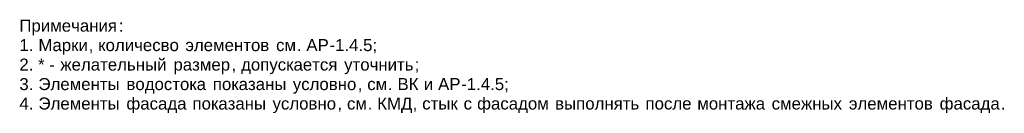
# Model space of a CAD drawing. Header units: millimetres. Extents: x 7829 to 9615, y 31216 to 33127.
# Tile 1 of 22: x 7829 to 9465, y 31216 to 31372. Entities that reach past the tile are written whole.
import ezdxf

# ---------------------------------------------------------------- set-up
doc = ezdxf.new("R2010")
doc.units = ezdxf.units.MM
doc.layers.add('Text Notes', color=7, linetype='Continuous', lineweight=9)
doc.styles.add('Arial_3', font='arial.ttf', dxfattribs={"height": 20})

msp = doc.modelspace()

# ---------------------------------------------------------------- texts
at = {"layer": 'Text Notes', "char_height": 20, "attachment_point": 1, "style": 'Arial_3'}
for s, insert, width in [('Примечания', (7828.1, 31371.7), 200.422), ('\\fArial|b0|i0|c204|p34|;:', (7993.5, 31371.7), 9.62), ('1. ', (7828.1, 31339.3), 38.481), ('Марки', (7859.8, 31339.3), 101.013), ('количесво', (7959.1, 31339.3), 165.949), ('\\fArial|b0|i0|c204|p34|; ', (8096, 31339.3), 9.62), ('элементов', (8103.9, 31339.3), 173.164), ('\\fArial|b0|i0|c204|p34|; ', (8246.8, 31339.3), 9.62), ('см', (8254.7, 31339.3), 41.688), ('АР', (8305, 31339.3), 46.498), ('-1.4.5;', (8343.4, 31339.3), 97.806), (', ', (7943.2, 31339.3), 19.241), ('. ', (8289.1, 31339.3), 19.241), ('2. * - ', (7828.1, 31306.9), 82.574), ('желательный', (7896.2, 31306.9), 218.059), ('\\fArial|b0|i0|c204|p34|; ', (8076.1, 31306.9), 9.62), ('размер', (8084.1, 31306.9), 117.046), ('допускается', (8196.5, 31306.9), 198.017), ('\\fArial|b0|i0|c204|p34|; ', (8359.9, 31306.9), 9.62), ('уточнить', (8367.8, 31306.9), 141.899), ('\\fArial|b0|i0|c204|p34|;;', (8484.9, 31306.9), 9.62), (', ', (8180.7, 31306.9), 19.24), ('3. ', (7828.1, 31274.4), 38.481), ('Элементы', (7859.8, 31274.4), 167.553), ('\\fArial|b0|i0|c204|p34|; ', (7998.1, 31274.4), 9.62), ('водостока', (8006, 31274.4), 164.346), ('\\fArial|b0|i0|c204|p34|; ', (8141.6, 31274.4), 9.62), ('показаны', (8149.6, 31274.4), 151.519), ('\\fArial|b0|i0|c204|p34|; ', (8274.6, 31274.4), 9.62), ('условно', (8282.5, 31274.4), 130.675), ('см', (8406.2, 31274.4), 41.688), ('ВК', (8456.5, 31274.4), 43.291), ('\\fArial|b0|i0|c204|p34|; ', (8492.2, 31274.4), 9.62), ('\\fArial|b0|i0|c204|p34|;и', (8500.1, 31274.4), 19.241), ('\\fArial|b0|i0|c204|p34|; ', (8516, 31274.4), 9.62), ('АР', (8523.9, 31274.4), 46.498), ('-1.4.5;', (8562.3, 31274.4), 97.806), (', ', (8390.3, 31274.4), 19.241), ('. ', (8440.6, 31274.4), 19.241), ('4. ', (7828.1, 31242), 38.481), ('Элементы', (7859.8, 31242), 167.553), ('\\fArial|b0|i0|c204|p34|; ', (7998.1, 31242), 9.62), ('фасада', (8006, 31242), 123.46), ('\\fArial|b0|i0|c204|p34|; ', (8107.9, 31242), 9.62), ('показаны', (8115.8, 31242), 151.519), ('\\fArial|b0|i0|c204|p34|; ', (8240.8, 31242), 9.62), ('условно', (8248.8, 31242), 130.675), ('см', (8372.5, 31242), 41.688), ('КМД', (8422.7, 31242), 71.35), ('стык', (8497.5, 31242), 73.755), ('\\fArial|b0|i0|c204|p34|; ', (8558.3, 31242), 9.62), ('\\fArial|b0|i0|c204|p34|;с', (8566.3, 31242), 17.637), ('\\fArial|b0|i0|c204|p34|; ', (8580.8, 31242), 9.62), ('фасадом', (8588.8, 31242), 147.511), ('\\fArial|b0|i0|c204|p34|; ', (8710.5, 31242), 9.62), ('выполнять', (8718.4, 31242), 172.363), ('\\fArial|b0|i0|c204|p34|; ', (8860.6, 31242), 9.62), ('после', (8868.6, 31242), 94.599), ('\\fArial|b0|i0|c204|p34|; ', (8946.6, 31242), 9.62), ('монтажа', (8954.6, 31242), 140.295), ('\\fArial|b0|i0|c204|p34|; ', (9070.3, 31242), 9.62), ('смежных', (9078.2, 31242), 145.907), ('\\fArial|b0|i0|c204|p34|; ', (9198.6, 31242), 9.62), ('элементов', (9206.6, 31242), 173.165), ('\\fArial|b0|i0|c204|p34|; ', (9349.4, 31242), 9.62), ('фасада', (9357.4, 31242), 123.46), (', ', (8356.6, 31242), 19.241), ('. ', (8406.9, 31242), 19.24), (', ', (8481.6, 31242), 19.241), ('\\fArial|b0|i0|c204|p34|;.', (9459.2, 31242), 9.62)]:
    msp.add_mtext(s, dxfattribs=dict(at, insert=insert, width=width))

doc.saveas('drawing.dxf')
